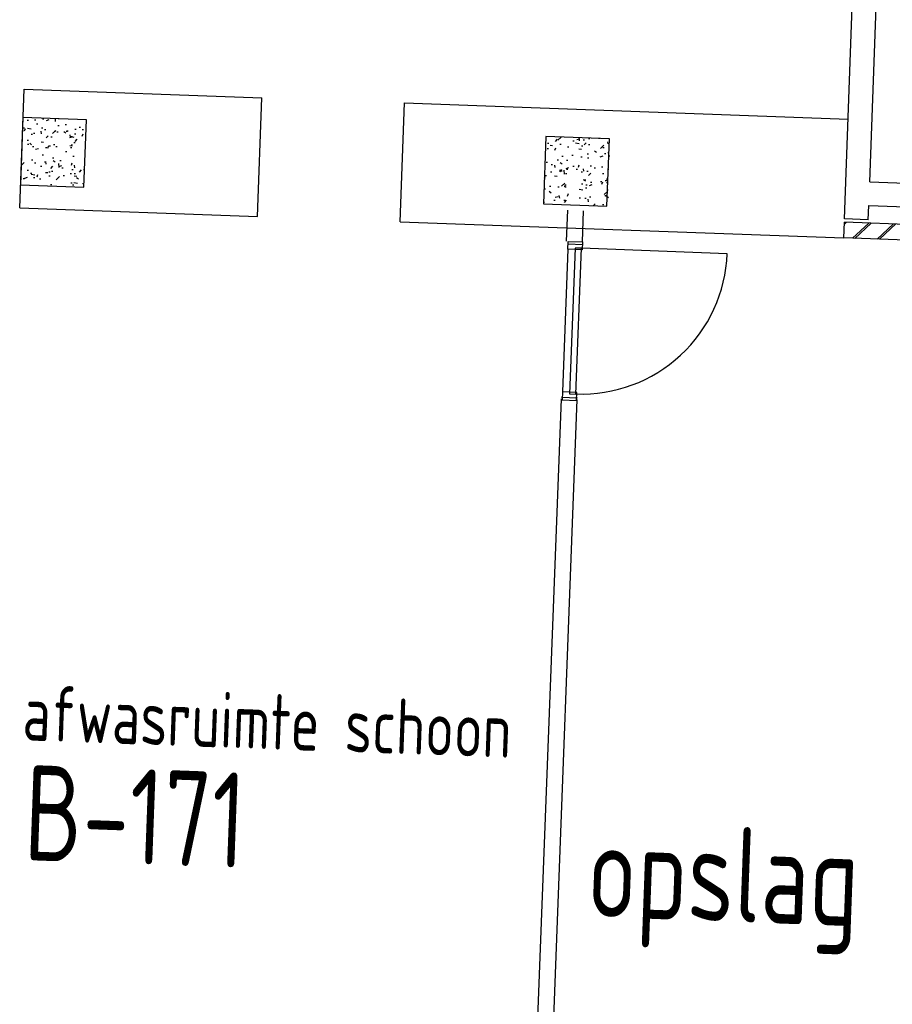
# Model space of a CAD drawing. Header units: millimetres. Extents: x 119024465 to 119292677, y 483022511 to 483148062.
# Tile 89 of 162: x 119072790 to 119078292, y 483075342 to 483081551. Entities that reach past the tile are written whole.
import ezdxf

# ---------------------------------------------------------------- set-up
doc = ezdxf.new("R2010")
doc.units = ezdxf.units.MM
doc.header["$LTSCALE"] = 100
doc.layers.add('(22) Binnenwanden', color=1, linetype='CONTINUOUS', lineweight=0)
for name, color, linetype in [('200-3D', 1, 'CONTINUOUS'), ('AL22----', 2, 'CONTINUOUS'), ('AL22----_ARC', 8, 'CONTINUOUS'), ('AL28----', 4, 'CONTINUOUS'), ('AL28----_ARC', 8, 'CONTINUOUS'), ('BT00----_RUIMTENRS', 7, 'CONTINUOUS'), ('BT00----_TEKST', 1, 'CONTINUOUS'), ('LAYER22', 12, 'CONTINUOUS'), ('LAYER32', 7, 'CONTINUOUS')]:
    doc.layers.add(name, color=color, linetype=linetype)
doc.styles.get("Standard").update_dxf_attribs({"font": 'ISOCP.SHX'})

# ---------------------------------------------------------------- blocks, each defined once
blk = doc.blocks.new('KOLOM')
at = {"layer": 'AL28----', "linetype": 'Continuous'}
for p, q in [((0.5, 0.5), (-0.5, 0.5)), ((-0.5, 0.5), (-0.5, -0.5)), ((0.5, -0.5), (0.5, 0.5)), ((-0.5, -0.5), (0.5, -0.5))]:
    blk.add_line(p, q, dxfattribs=at)
blk = doc.blocks.new('400x425')
at = {"layer": 'AL28----_ARC'}
h = blk.add_hatch(dxfattribs=at)
h.set_pattern_fill('AR-CONC', color=256, style=0)
h.set_pattern_definition([(49.99999999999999, (-51729.97354964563, -57795.94568068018), (182.184668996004, -15.93908553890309), [19.05, -209.55]), (355, (-51729.97354964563, -57795.94568068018), (-35.24282597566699, 191.05664288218), [15.24, -167.64]), (100.451, (-51714.79154964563, -57797.27393068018), (146.9425016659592, 175.1166878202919), [16.19, -178.09]), (46.18420000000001, (-51729.97354964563, -57745.14568068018), (271.0790408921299, -42.04232793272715), [28.575, -314.325]), (96.6356, (-51707.38364964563, -57748.64918068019), (237.4042344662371, 247.4255558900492), [24.285, -267.135]), (351.1840000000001, (-51729.97354964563, -57745.14568068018), (237.4046058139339, 247.4251178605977), [22.86, -251.46]), (21, (-51704.57354964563, -57757.84568068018), (151.6148798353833, -102.2655185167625), [19.05, -209.55]), (326.0000000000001, (-51704.57354964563, -57757.84568068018), (61.80202834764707, 184.1879661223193), [15.24, -167.64]), (71.4514, (-51691.93904964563, -57766.36778068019), (213.4164907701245, 81.92285771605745), [16.19, -178.09]), (37.50000000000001, (-51729.97354964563, -57795.94568068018), (3.088603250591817, 84.55503887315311), [0, -165.608, 0, -170.18, 0, -168.275]), (7.499999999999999, (-51729.97354964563, -57795.94568068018), (66.81966251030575, 100.1805748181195), [0, -97.02799999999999, 0, -161.798, 0, -64.135]), (327.5, (-51786.61554964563, -57795.94568068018), (135.5905951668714, -5.728743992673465), [0, -63.5, 0, -198.12, 0, -262.89]), (317.5, (-51812.01554964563, -57795.94568068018), (148.129181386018, 25.42649103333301), [0, -82.55, 0, -131.572, 0, -186.69])])
h.paths.add_polyline_path([(200, 212.5), (-200, 212.5), (-200, -212.5), (200, -212.5)])
at = {"layer": 'AL28----', "xscale": 400, "yscale": 425, "zscale": 2600}
blk.add_blockref('KOLOM', (0, 0), dxfattribs=at)
blk = doc.blocks.new('32-PPRAS')
at = {"layer": 'LAYER32', "color": 2, "linetype": 'Continuous'}
blk.add_lwpolyline([(0, 90), (-50, 90), (-50, 0), (0, 0)], close=True, dxfattribs=at)
blk = doc.blocks.new('32-PPLAS')
at = {"layer": 'LAYER32', "color": 2, "linetype": 'Continuous'}
blk.add_lwpolyline([(0, 90), (50, 90), (50, 0), (0, 0)], close=True, dxfattribs=at)
blk = doc.blocks.new('deur90')
at = {"layer": 'LAYER22', "color": 2, "linetype": 'Continuous'}
for points in [[(-227.4084380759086, 1169.867195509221), (-327.4084380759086, 1169.867195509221)], [(-327.4084380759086, 199.8671955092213), (-227.4084380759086, 199.8671955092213)]]:
    blk.add_lwpolyline(points, dxfattribs=at)
at = {"layer": 'LAYER32', "color": 1, "linetype": 'Continuous'}
blk.add_lwpolyline([(-317.4084380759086, 225.4296955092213, -0.4142135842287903), (-1236.845938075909, 1144.867195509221), (-317.4084380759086, 1144.867195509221)], format="xyb", dxfattribs=at)
for points in [[(-317.4084380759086, 224.8671955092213), (-317.4084380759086, 1144.867195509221), (-277.4084380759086, 1144.867195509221), (-277.4084380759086, 224.8671955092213), (-317.4084380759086, 224.8671955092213), (-317.4084380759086, 1144.867195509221)], [(-232.4084380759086, 1134.867195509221), (-232.4084380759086, 234.8671955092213)]]:
    blk.add_lwpolyline(points, dxfattribs=at)
at = {"layer": 'LAYER32', "yscale": -1, "rotation": 270.0000006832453}
for name, p in [('32-PPLAS', (-232.4084380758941, 1184.867195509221)), ('32-PPRAS', (-232.4084380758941, 184.8671955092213))]:
    blk.add_blockref(name, p, dxfattribs=at)

msp = doc.modelspace()

# ---------------------------------------------------------------- hatches: boundary and pattern name
at = {"layer": 'AL22----_ARC'}
h = msp.add_hatch(dxfattribs=at)
h.set_pattern_fill('SCHOON', color=256, scale=2, angle=-2.087992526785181, style=0, pattern_type=2)
h.set_pattern_definition([(42.91200747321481, (119019962.2742813, 483024813.6206701), (-74.89618102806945, 80.56402464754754), []), (42.91200747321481, (119019962.8207955, 483024828.6107109), (-74.89618102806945, 80.56402464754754), [])])
h.paths.add_polyline_path([(119094226.9802617, 483086477.2268288), (119094216.9869011, 483086477.5911716), (119094222.452043, 483086627.4915793), (119094392.3391717, 483086621.2977519), (119094386.8740299, 483086471.3973442), (119094376.8806694, 483086471.761687), (119094138.9648294, 483079946.0972724), (119094273.8751963, 483079941.1786447), (119094264.4022838, 483079681.3512715), (119094274.3956444, 483079680.9869286), (119094270.7522165, 483079581.0533234), (119077986.5712613, 483080174.749895), (119077990.2146892, 483080274.6835001), (119094114.5018762, 483079686.8164132), (119094118.5096468, 483079796.7433788), (119092984.2632286, 483079838.0962852), (119092989.7283705, 483079987.9966928), (119093989.0644217, 483079951.5624141)])

# ---------------------------------------------------------------- linework, layer by layer
at = {"layer": '(22) Binnenwanden', "lineweight": 30}
for p, q in [((119076238.17266716, 483080155.0522401), (119076245.58339307, 483080350.4391277)), ((119076338.10081623, 483080151.26211816), (119076345.51154214, 483080346.6490058)), ((119075995.76501906, 483073614.6981663), (119076206.10241817, 483079160.33200306)), ((119076095.69316813, 483073610.90804464), (119076306.03056724, 483079156.5418814))]:
    msp.add_line(p, q, dxfattribs=at)
at = {"layer": 'AL22----'}
for p, q in [((119078149.5888466, 483080529.0686968), (119078289.4956396, 483084366.4961685)), ((119077990.9433748, 483080294.6702212), (119078126.8432343, 483084022.1936923)), ((119078149.5888466, 483080529.0686968), (119079398.7436333, 483080483.5264055)), ((119078140.8437825, 483080289.2050794), (119078144.1237048, 483080379.1682892)), ((119078144.1237048, 483080379.1682892), (119079393.2784915, 483080333.6259978)), ((119077986.5712613, 483080174.749895), (119077990.2146892, 483080274.6835001)), ((119094114.5018762, 483079686.8164132), (119077990.2146892, 483080274.6835001)), ((119078140.8437825, 483080289.2050794), (119077990.9433748, 483080294.6702212)), ((119094270.7522165, 483079581.0533234), (119077986.5712613, 483080174.749895))]:
    msp.add_line(p, q, dxfattribs=at)
at = {"layer": 'AL28----_ARC'}
for p, q in [((119072790.0237948, 483080364.2081443), (119072817.3495038, 483081113.7101826)), ((119072817.3495038, 483081113.7101826), (119074316.3535807, 483081059.0587646)), ((119074289.0278717, 483080309.5567262), (119074316.3535807, 483081059.0587646)), ((119075188.4303178, 483080276.7658753), (119075215.7560268, 483081026.2679138)), ((119075215.7560268, 483081026.2679138), (119078013.8969703, 483080924.2519335)), ((119072790.0237948, 483080364.2081443), (119074289.0278717, 483080309.5567263)), ((119075188.4303178, 483080276.7658754), (119077986.5712613, 483080174.749895))]:
    msp.add_line(p, q, dxfattribs=at)

# ---------------------------------------------------------------- block references
at = {"layer": '200-3D', "xscale": -1, "rotation": 357.8278999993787}
msp.add_blockref('deur90', (119075971.6332707, 483078977.8025428), dxfattribs=at)
at = {"layer": 'AL28----', "rotation": 357.9120074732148}
for p in [(119073002.9162597, 483080714.1839269), (119076300.7252288, 483080593.9508072)]:
    msp.add_blockref('400x425', p, dxfattribs=at)

# ---------------------------------------------------------------- texts
at = {"layer": 'BT00----_RUIMTENRS', "width": 0.8}
for s, p in [('B-171', (119072810.4987266, 483076252.3238613)), ('opslag keuken en banqueting m2', (119076361.7282792, 483075896.2338957))]:
    msp.add_text(s, height=599.9999999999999, rotation=357.9091074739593, dxfattribs=at).set_placement(p)
at = {"layer": 'BT00----_TEKST', "width": 0.8}
msp.add_text('afwasruimte schoon', height=349.9999999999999, rotation=357.9091074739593, dxfattribs=at).set_placement((119072804.1846197, 483077007.4026428))

doc.saveas('drawing.dxf')
